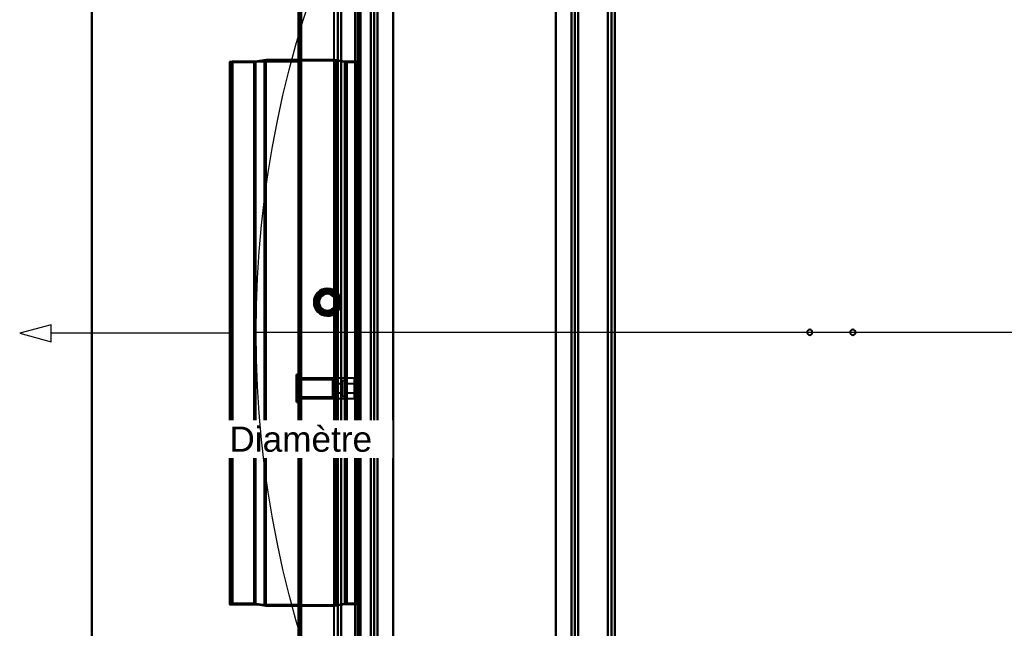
# Model space of a CAD drawing. Header units: millimetres. Extents: x -747 to 747, y -1110 to 610.
# Tile 38 of 93: x -747 to -175, y -171 to 182. Entities that reach past the tile are written whole.
import ezdxf

# ---------------------------------------------------------------- set-up
doc = ezdxf.new("R2010")
doc.units = ezdxf.units.MM
doc.layers.add('A-GENM', color=13, linetype='Continuous', lineweight=40)
doc.layers.add('G-IMPT', color=8, linetype='Continuous', lineweight=40)
doc.styles.add('Arial', font='arial.ttf', dxfattribs={"height": 14.6304})

# ---------------------------------------------------------------- blocks, each defined once
blk = doc.blocks.new('Nexa Toit - 1000-755047-Niveau de réf_')
at = {"layer": 'A-GENM'}
for p, q in [((-705, 490), (-705, -490)), ((-705, -490), (-705, 490))]:
    blk.add_line(p, q, dxfattribs=at)
blk = doc.blocks.new('Souche connecteur circulaire R23 - Souche connecteur circulaire R23-755165-Niveau de réf_')
at = {"layer": 'A-GENM'}
for p, q in [((-585, 157.5), (-625, 157.5)), ((-625, 157.5), (-625, -157.5)), ((-625, 157.5), (-625, -157.5)), ((-585, -157.5), (-585, 157.5)), ((-585, -157.5), (-585, 157.5)), ((-625, -157.5), (-585, -157.5))]:
    blk.add_line(p, q, dxfattribs=at)
blk = doc.blocks.new('Souche connecteur circulaire R23 - Souche connecteur circulaire R23-755166-Niveau de réf_')
at = {"layer": 'A-GENM'}
for p, q in [((-585, 157.5), (-625, 157.5)), ((-625, 157.5), (-625, -157.5)), ((-625, 157.5), (-625, -157.5)), ((-585, -157.5), (-585, 157.5)), ((-585, -157.5), (-585, 157.5)), ((-625, -157.5), (-585, -157.5))]:
    blk.add_line(p, q, dxfattribs=at)
blk = doc.blocks.new('NEXA 1000 CALQUES_dwg-755156-Niveau de réf_')
at = {"layer": 'G-IMPT'}
for p, q in [((-585, 369.4), (-585, -331.4)), ((-585, 369.4), (-585, -331.4)), ((-550, -330.9), (-550, 368.9)), ((-562.23, 353), (-562.23, -332)), ((-403.2, -332), (-403.2, 353)), ((-401.2, -332), (-401.2, 353)), ((-549.5, 333.9), (-549.5, -330.9)), ((-549.3, 172.7), (-550, 172.7)), ((-549.3, 172.7), (-550, 172.7)), ((-550, -170.3), (-550, 172.7)), ((-550, -170.3), (-550, 172.7)), ((-550, -170.3), (-550, 172.7)), ((-550, -170.3), (-550, 172.7)), ((-550, 172.7), (-550, -170.3)), ((-550, 172.7), (-550, -170.3)), ((-550, 172.7), (-550, -170.3)), ((-550, 172.7), (-550, -170.3)), ((-549.3, -170.3), (-549.3, 172.7)), ((-549.3, -170.3), (-549.3, 172.7)), ((-549.3, 172.7), (-549.3, -170.3)), ((-549.3, 172.7), (-549.3, -170.3)), ((-549.3, -170.3), (-549.3, 172.7)), ((-549.3, -170.3), (-549.3, 172.7)), ((-549.3, 172.7), (-549.3, -170.3)), ((-549.3, 172.7), (-549.3, -170.3)), ((-610.77, 158.08), (-624.3, 158.08)), ((-610.77, 158.08), (-624.3, 158.08)), ((-624.3, -155.67), (-624.3, 158.08)), ((-624.3, -155.67), (-624.3, 158.08)), ((-624.3, 158.08), (-624.3, -155.67)), ((-624.3, 158.08), (-624.3, -155.67)), ((-624.3, -155.67), (-624.3, 158.08)), ((-624.3, -155.67), (-624.3, 158.08)), ((-624.3, 158.08), (-624.3, -155.67)), ((-624.3, 158.08), (-624.3, -155.67)), ((-610, 158.67), (-623.39, 158.67)), ((-610, 158.67), (-623.39, 158.67)), ((-623.39, 158.67), (-623.39, -156.26)), ((-623.39, 158.67), (-623.39, -156.26)), ((-623.39, -156.26), (-623.39, 158.67)), ((-623.39, -156.26), (-623.39, 158.67)), ((-623.39, 158.67), (-623.39, -156.26)), ((-623.39, 158.67), (-623.39, -156.26)), ((-623.39, -156.26), (-623.39, 158.67)), ((-623.39, -156.26), (-623.39, 158.67)), ((-604.77, 159.11), (-610.77, 158.08)), ((-604.77, 159.11), (-610.77, 158.08)), ((-610.77, 158.08), (-610.77, -155.67)), ((-610.77, 158.08), (-610.77, -155.67)), ((-610.77, -155.67), (-610.77, 158.08)), ((-610.77, -155.67), (-610.77, 158.08)), ((-610.77, 158.08), (-610.77, -155.67)), ((-610.77, 158.08), (-610.77, -155.67)), ((-610.77, -155.67), (-610.77, 158.08)), ((-610.77, -155.67), (-610.77, 158.08)), ((-604, 159.7), (-610, 158.67)), ((-604, 159.7), (-610, 158.67)), ((-610, 158.67), (-610, -156.26)), ((-610, 158.67), (-610, -156.26)), ((-610, -156.26), (-610, 158.67)), ((-610, -156.26), (-610, 158.67)), ((-610, 158.67), (-610, -156.26)), ((-610, 158.67), (-610, -156.26)), ((-610, -156.26), (-610, 158.67)), ((-610, -156.26), (-610, 158.67)), ((-563.2, 159.11), (-604.77, 159.11)), ((-563.2, 159.11), (-604.77, 159.11)), ((-604.77, 159.11), (-604.77, -156.7)), ((-604.77, 159.11), (-604.77, -156.7)), ((-604.77, -156.7), (-604.77, 159.11)), ((-604.77, -156.7), (-604.77, 159.11)), ((-604.77, 159.11), (-604.77, -156.7)), ((-604.77, 159.11), (-604.77, -156.7)), ((-604.77, -156.7), (-604.77, 159.11)), ((-604.77, -156.7), (-604.77, 159.11)), ((-585, 159.7), (-604, 159.7)), ((-585, 159.7), (-604, 159.7)), ((-604, 159.7), (-604, -157.3)), ((-604, 159.7), (-604, -157.3)), ((-604, -157.3), (-604, 159.7)), ((-604, -157.3), (-604, 159.7)), ((-604, 159.7), (-604, -157.3)), ((-604, 159.7), (-604, -157.3)), ((-604, -157.3), (-604, 159.7)), ((-604, -157.3), (-604, 159.7)), ((-585, 159.7), (-585, 1.2)), ((-585, 159.7), (-585, 1.2)), ((-585, 159.7), (-585, 1.2)), ((-585, 159.7), (-585, 1.2)), ((-585, 1.2), (-585, 159.7)), ((-585, 1.2), (-585, 159.7)), ((-564, 159.7), (-584.5, 159.7)), ((-564, 159.7), (-584.5, 159.7)), ((-584.5, 1.2), (-584.5, 159.7)), ((-584.5, 1.2), (-584.5, 159.7)), ((-584.5, 1.2), (-584.5, 159.7)), ((-584.5, 1.2), (-584.5, 159.7)), ((-584.5, 159.7), (-584.5, 1.2)), ((-584.5, 159.7), (-584.5, 1.2)), ((-558, 158.7), (-564, 159.7)), ((-558, 158.7), (-564, 159.7)), ((-564, 159.7), (-564, -157.3)), ((-564, 159.7), (-564, -157.3)), ((-564, -157.3), (-564, 159.7)), ((-564, -157.3), (-564, 159.7)), ((-564, 159.7), (-564, -157.3)), ((-564, 159.7), (-564, -157.3)), ((-564, -157.3), (-564, 159.7)), ((-564, -157.3), (-564, 159.7)), ((-556.99, 158.08), (-563.2, 159.11)), ((-556.99, 158.08), (-563.2, 159.11)), ((-563.2, 159.11), (-563.2, -156.7)), ((-563.2, 159.11), (-563.2, -156.7)), ((-563.2, -156.7), (-563.2, 159.11)), ((-563.2, -156.7), (-563.2, 159.11)), ((-563.2, 159.11), (-563.2, -156.7)), ((-563.2, 159.11), (-563.2, -156.7)), ((-563.2, -156.7), (-563.2, 159.11)), ((-563.2, -156.7), (-563.2, 159.11)), ((-551, 158.7), (-558, 158.7)), ((-551, 158.7), (-558, 158.7)), ((-558, -156.3), (-558, 158.7)), ((-558, -156.3), (-558, 158.7)), ((-558, 158.7), (-558, -156.3)), ((-558, 158.7), (-558, -156.3)), ((-558, -156.3), (-558, 158.7)), ((-558, -156.3), (-558, 158.7)), ((-558, 158.7), (-558, -156.3)), ((-558, 158.7), (-558, -156.3)), ((-549.3, 158.08), (-556.99, 158.08)), ((-549.3, 158.08), (-556.99, 158.08)), ((-556.99, 158.08), (-556.99, 1.2)), ((-556.99, 158.08), (-556.99, -155.67)), ((-556.99, 1.2), (-556.99, 158.08)), ((-556.99, -155.67), (-556.99, 158.08)), ((-556.99, 158.08), (-556.99, 1.2)), ((-556.99, 158.08), (-556.99, -155.67)), ((-556.99, 1.2), (-556.99, 158.08)), ((-556.99, -155.67), (-556.99, 158.08)), ((-551, 1.2), (-551, 158.7)), ((-551, 158.7), (-551, -156.3)), ((-551, 158.7), (-551, -156.3)), ((-551, 1.2), (-551, 158.7)), ((-551, 158.7), (-551, -156.3)), ((-551, 158.7), (-551, -156.3)), ((-550, 159.7), (-550.5, 159.7)), ((-550, 159.7), (-550.5, 159.7)), ((-550.5, 159.7), (-550.5, -157.3)), ((-550.5, 159.7), (-550.5, -157.3)), ((-550.5, 159.7), (-550.5, -157.3)), ((-550.5, 159.7), (-550.5, -157.3)), ((-550.5, -157.3), (-550.5, 159.7)), ((-550.5, -157.3), (-550.5, 159.7)), ((-550.5, -157.3), (-550.5, 159.7)), ((-550.5, -157.3), (-550.5, 159.7)), ((-550, -157.3), (-550, 159.7)), ((-550, -157.3), (-550, 159.7)), ((-550, -157.3), (-550, 159.7)), ((-550, -157.3), (-550, 159.7)), ((-550, 159.7), (-550, 1.2)), ((-550, 159.7), (-550, 1.2)), ((-550, 159.7), (-550, 1.2)), ((-550, 159.7), (-550, 1.2)), ((-549.3, 158.08), (-549.3, 1.2)), ((-549.3, -155.67), (-549.3, 158.08)), ((-549.3, 1.2), (-549.3, 158.08)), ((-549.3, 158.08), (-549.3, 1.2)), ((-549.3, -155.67), (-549.3, 158.08)), ((-549.3, 1.2), (-549.3, 158.08)), ((-585, 1.2), (-585, -157.3)), ((-585, 1.2), (-585, -157.3)), ((-585, -157.3), (-585, 1.2)), ((-585, -157.3), (-585, 1.2)), ((-584.5, -157.3), (-584.5, 1.2)), ((-584.5, -157.3), (-584.5, 1.2)), ((-584.5, 1.2), (-584.5, -157.3)), ((-584.5, 1.2), (-584.5, -157.3)), ((-556.99, 1.2), (-556.99, -155.67)), ((-556.99, -155.67), (-556.99, 1.2)), ((-556.99, 1.2), (-556.99, -155.67)), ((-556.99, -155.67), (-556.99, 1.2)), ((-551, -156.3), (-551, 1.2)), ((-551, -156.3), (-551, 1.2)), ((-551, -156.3), (-551, 1.2)), ((-551, -156.3), (-551, 1.2)), ((-550, 1.2), (-550, -157.3)), ((-550, 1.2), (-550, -157.3)), ((-549.3, 1.2), (-549.3, -155.67)), ((-549.3, -155.67), (-549.3, 1.2)), ((-549.3, 1.2), (-549.3, -155.67)), ((-549.3, -155.67), (-549.3, 1.2)), ((-585, -23.05), (-586.1, -23.05)), ((-586.1, -23.05), (-586.1, -38.34)), ((-586.1, -23.66), (-586.1, -23.05)), ((-586.1, -38.34), (-586.1, -23.05)), ((-586.1, -23.66), (-586.1, -38.95)), ((-586.1, -38.95), (-586.1, -23.66)), ((-565.1, -26.15), (-586.1, -26.15)), ((-586.1, -35.48), (-586.1, -26.15)), ((-586.1, -26.15), (-586.1, -35.48)), ((-586.1, -35.85), (-586.1, -26.52)), ((-586.1, -26.52), (-586.1, -35.85)), ((-585, -38.95), (-585, -23.05)), ((-585, -38.95), (-585, -23.05)), ((-585, -23.05), (-585, -38.34)), ((-585, -23.05), (-585, -23.66)), ((-585, -23.66), (-585, -38.95)), ((-584.5, -25), (-585, -25)), ((-585, -25), (-585, -37)), ((-585, -25), (-585, -37)), ((-552.5, -25.05), (-585, -25.05)), ((-585, -36.5), (-585, -25.05)), ((-585, -36.95), (-585, -25.5)), ((-584.5, -37), (-584.5, -25)), ((-584.5, -37), (-584.5, -25)), ((-584.5, -25), (-584.5, -37)), ((-584.5, -25), (-584.5, -37)), ((-565.1, -35.48), (-565.1, -26.15)), ((-565.1, -26.15), (-565.1, -35.48)), ((-565.1, -35.85), (-565.1, -26.52)), ((-565.1, -26.52), (-565.1, -35.85)), ((-564.9, -28.45), (-565.1, -28.25)), ((-565.1, -33.54), (-565.1, -28.25)), ((-565.1, -28.25), (-565.1, -33.54)), ((-565.1, -33.75), (-565.1, -28.46)), ((-565.1, -28.46), (-565.1, -33.75)), ((-559.6, -28.45), (-564.9, -28.45)), ((-564.9, -28.45), (-564.9, -33.36)), ((-564.9, -33.36), (-564.9, -28.45)), ((-557.1, -26.55), (-559.6, -26.55)), ((-559.6, -35.11), (-559.6, -26.55)), ((-559.6, -26.55), (-559.6, -35.11)), ((-559.6, -35.45), (-559.6, -26.89)), ((-559.6, -26.89), (-559.6, -35.45)), ((-559.6, -28.45), (-559.6, -33.36)), ((-559.6, -33.36), (-559.6, -28.45)), ((-557.1, -26.55), (-557.5, -26.95)), ((-557.5, -35.05), (-557.5, -26.95)), ((-557.5, -35.05), (-557.5, -26.95)), ((-557.5, -26.95), (-557.5, -35.05)), ((-557.5, -26.95), (-557.5, -35.05)), ((-557.3, -28.45), (-557.5, -28.25)), ((-557.5, -33.75), (-557.5, -28.25)), ((-557.5, -33.75), (-557.5, -28.25)), ((-557.5, -28.25), (-557.5, -33.75)), ((-557.5, -28.25), (-557.5, -33.75)), ((-550, -28.45), (-557.3, -28.45)), ((-557.3, -28.45), (-557.3, -30.02)), ((-557.3, -28.45), (-557.3, -28.64)), ((-557.3, -30.02), (-557.3, -28.45)), ((-557.3, -33.55), (-557.3, -28.45)), ((-557.1, -26.89), (-557.1, -26.55)), ((-557.1, -35.11), (-557.1, -26.55)), ((-557.1, -26.55), (-557.1, -35.45)), ((-557.1, -26.55), (-557.1, -35.45)), ((-557.1, -35.45), (-557.1, -26.89)), ((-552.1, -25.45), (-552.5, -25.05)), ((-552.5, -25.05), (-552.5, -36.5)), ((-552.5, -36.5), (-552.5, -25.05)), ((-552.5, -25.5), (-552.5, -36.95)), ((-552.5, -36.95), (-552.5, -25.5)), ((-552.1, -36.13), (-552.1, -25.45)), ((-552.1, -25.45), (-552.1, -36.13)), ((-552.1, -36.55), (-552.1, -25.87)), ((-552.1, -25.87), (-552.1, -36.55)), ((-550, -26.55), (-552.1, -26.55)), ((-552.1, -26.55), (-552.1, -35.11)), ((-552.1, -35.11), (-552.1, -26.55)), ((-552.1, -26.89), (-552.1, -35.45)), ((-552.1, -35.45), (-552.1, -26.89)), ((-550, -25), (-550.5, -25)), ((-550.5, -25), (-550.5, -37)), ((-550.5, -25), (-550.5, -37)), ((-550.5, -37), (-550.5, -25)), ((-550.5, -37), (-550.5, -25)), ((-550, -25), (-550, -37)), ((-550, -25), (-550, -37)), ((-550, -37), (-550, -25)), ((-550, -37), (-550, -25)), ((-550, -35.45), (-550, -26.55)), ((-550, -35.45), (-550, -26.55)), ((-550, -26.55), (-550, -35.11)), ((-550, -26.89), (-550, -35.45)), ((-550, -28.45), (-550, -33.55)), ((-550, -28.45), (-550, -33.55)), ((-550, -33.36), (-550, -28.45)), ((-565.1, -33.75), (-564.9, -33.55)), ((-564.9, -28.64), (-564.9, -33.55)), ((-564.9, -33.55), (-564.9, -28.64)), ((-564.9, -33.55), (-559.6, -33.55)), ((-559.6, -28.64), (-559.6, -33.55)), ((-559.6, -33.55), (-559.6, -28.64)), ((-557.5, -33.75), (-557.3, -33.55)), ((-557.3, -28.64), (-557.3, -33.55)), ((-557.3, -30.02), (-557.3, -33.36)), ((-557.3, -33.55), (-557.3, -30.02)), ((-557.3, -33.55), (-550, -33.55)), ((-550, -33.55), (-550, -28.64)), ((-549.5, -28.9), (-550, -28.9)), ((-550, -33.1), (-550, -28.9)), ((-550, -33.1), (-550, -28.9)), ((-550, -28.9), (-550, -31)), ((-550, -31), (-550, -33.1)), ((-550, -31), (-550, -33.1)), ((-550, -33.1), (-549.5, -33.1)), ((-550, -33.55), (-550, -33.36)), ((-549.5, -28.9), (-549.5, -33.1)), ((-549.5, -28.9), (-549.5, -33.1)), ((-549.5, -31), (-549.5, -28.9)), ((-549, -29.4), (-549.5, -29.4)), ((-549.5, -32.6), (-549.5, -29.4)), ((-549.5, -32.6), (-549.5, -29.4)), ((-549.5, -29.4), (-549.5, -31)), ((-549.5, -29.4), (-549.5, -31)), ((-549.5, -31), (-549.5, -32.6)), ((-549.5, -33.1), (-549.5, -31)), ((-549.5, -33.1), (-549.5, -31)), ((-549.5, -32.6), (-549, -32.6)), ((-549, -31), (-549, -29.4)), ((-549, -29.4), (-549, -32.6)), ((-549, -29.4), (-549, -32.6)), ((-549, -32.6), (-549, -31)), ((-549, -32.6), (-549, -31)), ((-586.1, -35.85), (-565.1, -35.85)), ((-586.1, -38.95), (-586.1, -38.34)), ((-586.1, -38.95), (-585, -38.95)), ((-585, -36.95), (-552.5, -36.95)), ((-585, -37), (-584.5, -37)), ((-585, -38.34), (-585, -38.95)), ((-559.6, -35.45), (-557.1, -35.45)), ((-557.5, -35.05), (-557.1, -35.45)), ((-552.5, -36.95), (-552.1, -36.55)), ((-552.1, -35.45), (-550, -35.45)), ((-550.5, -37), (-550, -37)), ((-550, -35.11), (-550, -35.45)), ((-624.3, -155.67), (-610.77, -155.67)), ((-624.3, -155.67), (-610.77, -155.67)), ((-623.39, -156.26), (-610, -156.26)), ((-623.39, -156.26), (-610, -156.26)), ((-610.77, -155.67), (-604.77, -156.7)), ((-610.77, -155.67), (-604.77, -156.7)), ((-610, -156.26), (-604, -157.3)), ((-610, -156.26), (-604, -157.3)), ((-604.77, -156.7), (-563.2, -156.7)), ((-604.77, -156.7), (-563.2, -156.7)), ((-604, -157.3), (-564, -157.3)), ((-604, -157.3), (-564, -157.3)), ((-585, -157.3), (-584.5, -157.3)), ((-585, -157.3), (-584.5, -157.3)), ((-564, -157.3), (-558, -156.3)), ((-564, -157.3), (-558, -156.3)), ((-563.2, -156.7), (-556.99, -155.67)), ((-563.2, -156.7), (-556.99, -155.67)), ((-558, -156.3), (-551, -156.3)), ((-558, -156.3), (-551, -156.3)), ((-556.99, -155.67), (-549.3, -155.67)), ((-556.99, -155.67), (-549.3, -155.67)), ((-550.5, -157.3), (-550, -157.3)), ((-550.5, -157.3), (-550, -157.3))]:
    blk.add_line(p, q, dxfattribs=at)
at = {"layer": 'G-IMPT', "flags": 128}
for points in [[(-585, -331.4), (-585, -156.2), (-585, 19), (-585, 194.2), (-585, 369.4)], [(-585, -331.4), (-585, -156.2), (-585, 19), (-585, 194.2), (-585, 369.4)], [(-585, 369.4), (-585, 194.2), (-585, 19), (-585, -156.2), (-585, -331.4)], [(-585, 369.4), (-585, 194.2), (-585, 19), (-585, -156.2), (-585, -331.4)], [(-585, 369.4), (-585, 194.2), (-585, 19), (-585, -156.2), (-585, -331.4)], [(-585, -331.4), (-585, -156.2), (-585, 19), (-585, 194.2), (-585, 369.4)], [(-585, -331.4), (-585, -156.2), (-585, 19), (-585, 194.2), (-585, 369.4)], [(-585, 369.4), (-585, 194.2), (-585, 19), (-585, -156.2), (-585, -331.4)], [(-584.5, 369.4), (-584.5, 194.2), (-584.5, 19), (-584.5, -156.2), (-584.5, -331.4)], [(-584.5, -331.4), (-584.5, -156.2), (-584.5, 19), (-584.5, 194.2), (-584.5, 369.4)], [(-584.5, 369.4), (-584.5, 194.2), (-584.5, 19), (-584.5, -156.2), (-584.5, -331.4)], [(-584.5, -330.9), (-584.5, -155.95), (-584.5, 19), (-584.5, 193.95), (-584.5, 368.9)], [(-584.5, -330.9), (-584.5, -155.95), (-584.5, 19), (-584.5, 193.95), (-584.5, 368.9)], [(-584.5, 368.9), (-584.5, 193.95), (-584.5, 19), (-584.5, -155.95), (-584.5, -330.9)], [(-584.5, 368.9), (-584.5, 193.95), (-584.5, 19), (-584.5, -155.95), (-584.5, -330.9)], [(-584.5, -330.9), (-584.5, -155.95), (-584.5, 19), (-584.5, 193.95), (-584.5, 368.9)], [(-584.5, 368.9), (-584.5, 193.95), (-584.5, 19), (-584.5, -155.95), (-584.5, -330.9)], [(-584.4, -331.4), (-584.4, -156.2), (-584.4, 19), (-584.4, 194.2), (-584.4, 369.4)], [(-584.4, -331.4), (-584.4, -156.2), (-584.4, 19), (-584.4, 194.2), (-584.4, 369.4)], [(-584.4, 369.4), (-584.4, 194.2), (-584.4, 19), (-584.4, -156.2), (-584.4, -331.4)], [(-584.4, -331.4), (-584.4, -156.2), (-584.4, 19), (-584.4, 194.2), (-584.4, 369.4)], [(-584.4, 369.4), (-584.4, 194.2), (-584.4, 19), (-584.4, -156.2), (-584.4, -331.4)], [(-584.4, 369.4), (-584.4, 194.2), (-584.4, 19), (-584.4, -156.2), (-584.4, -331.4)], [(-584.4, -331.4), (-584.4, -156.2), (-584.4, 19), (-584.4, 194.2), (-584.4, 369.4)], [(-584.4, 369.4), (-584.4, 194.2), (-584.4, 19), (-584.4, -156.2), (-584.4, -331.4)], [(-584, -331), (-584, -156), (-584, 19), (-584, 194), (-584, 369)], [(-584, 369), (-584, 194), (-584, 19), (-584, -156), (-584, -331)], [(-584, 368.9), (-584, 193.95), (-584, 19), (-584, -155.95), (-584, -330.9)], [(-584, -330.9), (-584, -155.95), (-584, 19), (-584, 193.95), (-584, 368.9)], [(-583.9, 368.9), (-583.9, 193.95), (-583.9, 19), (-583.9, -155.95), (-583.9, -330.9)], [(-583.9, -330.9), (-583.9, -155.95), (-583.9, 19), (-583.9, 193.95), (-583.9, 368.9)], [(-583.5, 368.9), (-583.5, 193.95), (-583.5, 19), (-583.5, -155.95), (-583.5, -330.9)], [(-583.5, -330.9), (-583.5, -155.95), (-583.5, 19), (-583.5, 193.95), (-583.5, 368.9)], [(-583.5, 368.9), (-583.5, 193.95), (-583.5, 19), (-583.5, -155.95), (-583.5, -330.9)], [(-583.5, -330.9), (-583.5, -155.95), (-583.5, 19), (-583.5, 193.95), (-583.5, 368.9)], [(-583.5, 368.9), (-583.5, 193.95), (-583.5, 19), (-583.5, -155.95), (-583.5, -330.9)], [(-583.5, -330.9), (-583.5, -155.95), (-583.5, 19), (-583.5, 193.95), (-583.5, 368.9)], [(-583.5, 368.9), (-583.5, 193.95), (-583.5, 19), (-583.5, -155.95), (-583.5, -330.9)], [(-583.5, -330.9), (-583.5, -155.95), (-583.5, 19), (-583.5, 193.95), (-583.5, 368.9)], [(-552, 368.9), (-552, 193.95), (-552, 19), (-552, -155.95), (-552, -330.9)], [(-552, -330.9), (-552, -155.95), (-552, 19), (-552, 193.95), (-552, 368.9)], [(-552, -330.9), (-552, -155.95), (-552, 19), (-552, 193.95), (-552, 368.9)], [(-552, -330.9), (-552, -155.95), (-552, 19), (-552, 193.95), (-552, 368.9)], [(-552, 368.9), (-552, 193.95), (-552, 19), (-552, -155.95), (-552, -330.9)], [(-552, 368.9), (-552, 193.95), (-552, 19), (-552, -155.95), (-552, -330.9)], [(-550.6, -330.9), (-550.6, -155.95), (-550.6, 19), (-550.6, 193.95), (-550.6, 368.9)], [(-550.6, -330.9), (-550.6, -155.95), (-550.6, 19), (-550.6, 193.95), (-550.6, 368.9)], [(-550.6, 368.9), (-550.6, 193.95), (-550.6, 19), (-550.6, -155.95), (-550.6, -330.9)], [(-550.6, -330.9), (-550.6, -155.95), (-550.6, 19), (-550.6, 193.95), (-550.6, 368.9)], [(-550.6, 368.9), (-550.6, 193.95), (-550.6, 19), (-550.6, -155.95), (-550.6, -330.9)], [(-550.6, 368.9), (-550.6, 193.95), (-550.6, 19), (-550.6, -155.95), (-550.6, -330.9)], [(-550.5, 368.9), (-550.5, 193.95), (-550.5, 19), (-550.5, -155.95), (-550.5, -330.9)], [(-550.5, -330.9), (-550.5, -155.95), (-550.5, 19), (-550.5, 193.95), (-550.5, 368.9)], [(-564.17, -332), (-564.17, -160.75), (-564.17, 10.5), (-564.17, 181.75), (-564.17, 353)], [(-562.2, 353), (-562.2, 181.75), (-562.2, 10.5), (-562.2, -160.75), (-562.2, -332)], [(-562.2, -332), (-562.2, -160.75), (-562.2, 10.5), (-562.2, 181.75), (-562.2, 353)], [(-560.23, -332), (-560.23, -160.75), (-560.23, 10.5), (-560.23, 181.75), (-560.23, 353)], [(-560.23, 353), (-560.23, 181.75), (-560.23, 10.5), (-560.23, -160.75), (-560.23, -332)], [(-552, 353), (-552, 181.9), (-552, 10.8), (-552, -160.3), (-552, -331.4)], [(-552, -331.4), (-552, -160.3), (-552, 10.8), (-552, 181.9), (-552, 353)], [(-405.2, 353), (-405.2, 181.75), (-405.2, 10.5), (-405.2, -160.75), (-405.2, -332)], [(-405.2, -332), (-405.2, -160.75), (-405.2, 10.5), (-405.2, 181.75), (-405.2, 353)], [(-403.23, -332), (-403.23, -160.75), (-403.23, 10.5), (-403.23, 181.75), (-403.23, 353)], [(-403.23, 353), (-403.23, 181.75), (-403.23, 10.5), (-403.23, -160.75), (-403.23, -332)], [(-401.26, 353), (-401.26, 181.75), (-401.26, 10.5), (-401.26, -160.75), (-401.26, -332)], [(-401.26, -332), (-401.26, -160.75), (-401.26, 10.5), (-401.26, 181.75), (-401.26, 353)], [(-530, 346), (-530, 178.25), (-530, 10.5), (-530, -157.25), (-530, -325)], [(-530, -325), (-530, -157.25), (-530, 10.5), (-530, 178.25), (-530, 346)], [(-435.43, -325), (-435.43, -157.25), (-435.43, 10.5), (-435.43, 178.25), (-435.43, 346)], [(-435.43, 346), (-435.43, 178.25), (-435.43, 10.5), (-435.43, -157.25), (-435.43, -325)], [(-550, -330.9), (-550, -163.93), (-550, 3.05), (-550, 170.02), (-550, 337)], [(-550, 337), (-550, 170.02), (-550, 3.05), (-550, -163.93), (-550, -330.9)], [(-550, -330.9), (-550, -164.58), (-550, 1.75), (-550, 168.07), (-550, 334.4)], [(-550, 334.4), (-550, 167.95), (-550, 1.5), (-550, -164.95), (-550, -331.4)], [(-550, -331.4), (-550, -164.95), (-550, 1.5), (-550, 167.95), (-550, 334.4)], [(-550, 334.4), (-550, 168.07), (-550, 1.75), (-550, -164.58), (-550, -330.9)], [(-550, 334.4), (-550, 168.07), (-550, 1.75), (-550, -164.58), (-550, -330.9)], [(-550, -330.9), (-550, -164.58), (-550, 1.75), (-550, 168.07), (-550, 334.4)], [(-549.5, -331.4), (-549.5, -164.95), (-549.5, 1.5), (-549.5, 167.95), (-549.5, 334.4)], [(-549.5, -330.9), (-549.5, -164.7), (-549.5, 1.5), (-549.5, 167.7), (-549.5, 333.9)], [(-549.5, 333.9), (-549.5, 167.7), (-549.5, 1.5), (-549.5, -164.7), (-549.5, -330.9)], [(-549.5, -330.9), (-549.5, -164.7), (-549.5, 1.5), (-549.5, 167.7), (-549.5, 333.9)], [(-549.5, 333.9), (-549.5, 167.7), (-549.5, 1.5), (-549.5, -164.7), (-549.5, -330.9)], [(-549.5, 333.9), (-549.5, 167.7), (-549.5, 1.5), (-549.5, -164.7), (-549.5, -330.9)], [(-549.5, -330.9), (-549.5, -164.7), (-549.5, 1.5), (-549.5, 167.7), (-549.5, 333.9)], [(-549.4, -331.4), (-549.4, -164.95), (-549.4, 1.5), (-549.4, 167.95), (-549.4, 334.4)], [(-549.4, 334.4), (-549.4, 167.95), (-549.4, 1.5), (-549.4, -164.95), (-549.4, -331.4)], [(-549.4, 334.4), (-549.4, 167.95), (-549.4, 1.5), (-549.4, -164.95), (-549.4, -331.4)], [(-549, 334), (-549, 167.75), (-549, 1.5), (-549, -164.75), (-549, -331)], [(-549, -331), (-549, -164.75), (-549, 1.5), (-549, 167.75), (-549, 334)], [(-549, 333.9), (-549, 167.7), (-549, 1.5), (-549, -164.7), (-549, -330.9)], [(-549, -330.9), (-549, -164.7), (-549, 1.5), (-549, 167.7), (-549, 333.9)], [(-548.9, -330.9), (-548.9, -164.7), (-548.9, 1.5), (-548.9, 167.7), (-548.9, 333.9)], [(-548.9, 333.9), (-548.9, 167.7), (-548.9, 1.5), (-548.9, -164.7), (-548.9, -330.9)], [(-542.95, 331.78), (-542.95, 171.14), (-542.95, 10.5), (-542.95, -150.14), (-542.95, -310.78)], [(-542.95, -310.78), (-542.95, -150.14), (-542.95, 10.5), (-542.95, 171.14), (-542.95, 331.78)], [(-540.98, -310.84), (-540.98, -150.17), (-540.98, 10.5), (-540.98, 171.17), (-540.98, 331.84)], [(-540.98, 331.84), (-540.98, 171.17), (-540.98, 10.5), (-540.98, -150.17), (-540.98, -310.84)], [(-539.01, -310.78), (-539.01, -150.14), (-539.01, 10.5), (-539.01, 171.14), (-539.01, 331.78)], [(-539.01, 331.78), (-539.01, 171.14), (-539.01, 10.5), (-539.01, -150.14), (-539.01, -310.78)], [(-539.01, 331.78), (-539.01, 171.14), (-539.01, 10.5), (-539.01, -150.14), (-539.01, -310.78)], [(-539.01, -310.78), (-539.01, -150.14), (-539.01, 10.5), (-539.01, 171.14), (-539.01, 331.78)], [(-530, 334.4), (-530, 169.55), (-530, 4.7), (-530, -160.15), (-530, -325)], [(-530, -325), (-530, -160.15), (-530, 4.7), (-530, 169.55), (-530, 334.4)], [(-435.43, -325), (-435.43, -160.15), (-435.43, 4.7), (-435.43, 169.55), (-435.43, 334.4)], [(-435.43, 334.4), (-435.43, 169.55), (-435.43, 4.7), (-435.43, -160.15), (-435.43, -325)], [(-426.43, 331.78), (-426.43, 171.14), (-426.43, 10.5), (-426.43, -150.14), (-426.43, -310.78)], [(-426.43, -310.78), (-426.43, -150.14), (-426.43, 10.5), (-426.43, 171.14), (-426.43, 331.78)], [(-426.43, -310.78), (-426.43, -150.14), (-426.43, 10.5), (-426.43, 171.14), (-426.43, 331.78)], [(-426.43, 331.78), (-426.43, 171.14), (-426.43, 10.5), (-426.43, -150.14), (-426.43, -310.78)], [(-424.46, 331.84), (-424.46, 171.17), (-424.46, 10.5), (-424.46, -150.17), (-424.46, -310.84)], [(-424.46, -310.84), (-424.46, -150.17), (-424.46, 10.5), (-424.46, 171.17), (-424.46, 331.84)], [(-422.49, -310.78), (-422.49, -150.14), (-422.49, 10.5), (-422.49, 171.14), (-422.49, 331.78)], [(-422.49, 331.78), (-422.49, 171.14), (-422.49, 10.5), (-422.49, -150.14), (-422.49, -310.78)], [(-405.2, 334.4), (-405.2, 167.95), (-405.2, 1.5), (-405.2, -164.95), (-405.2, -331.4)], [(-405.2, -331.4), (-405.2, -164.95), (-405.2, 1.5), (-405.2, 167.95), (-405.2, 334.4)], [(-624.3, 158.08), (-624.14, 158.33), (-623.92, 158.52), (-623.65, 158.63), (-623.39, 158.67)], [(-623.39, 158.67), (-623.65, 158.63), (-623.92, 158.52), (-624.14, 158.33), (-624.3, 158.08)], [(-624.3, 158.08), (-624.14, 158.33), (-623.92, 158.52), (-623.65, 158.63), (-623.39, 158.67)], [(-623.39, 158.67), (-623.65, 158.63), (-623.92, 158.52), (-624.14, 158.33), (-624.3, 158.08)], [(-551, 158.7), (-550.96, 158.71), (-550.92, 158.71), (-550.88, 158.71), (-550.84, 158.72), (-550.8, 158.72), (-550.76, 158.73), (-550.72, 158.74), (-550.69, 158.76), (-550.65, 158.77), (-550.61, 158.78), (-550.57, 158.8), (-550.54, 158.82), (-550.5, 158.84), (-550.47, 158.86), (-550.44, 158.88), (-550.4, 158.9), (-550.37, 158.93), (-550.34, 158.95), (-550.31, 158.98), (-550.28, 159.01), (-550.26, 159.04), (-550.23, 159.07), (-550.2, 159.1), (-550.18, 159.13), (-550.16, 159.16), (-550.14, 159.2), (-550.12, 159.23), (-550.1, 159.27), (-550.08, 159.31), (-550.07, 159.34), (-550.05, 159.38), (-550.04, 159.42), (-550.03, 159.46), (-550.02, 159.5), (-550.01, 159.53), (-550.01, 159.57), (-550, 159.61), (-550, 159.65), (-550, 159.69), (-550, 159.7)], [(-551, 158.7), (-550.96, 158.71), (-550.92, 158.71), (-550.88, 158.71), (-550.84, 158.72), (-550.8, 158.72), (-550.76, 158.73), (-550.72, 158.74), (-550.69, 158.76), (-550.65, 158.77), (-550.61, 158.78), (-550.57, 158.8), (-550.54, 158.82), (-550.5, 158.84), (-550.47, 158.86), (-550.44, 158.88), (-550.4, 158.9), (-550.37, 158.93), (-550.34, 158.95), (-550.31, 158.98), (-550.28, 159.01), (-550.26, 159.04), (-550.23, 159.07), (-550.2, 159.1), (-550.18, 159.13), (-550.16, 159.16), (-550.14, 159.2), (-550.12, 159.23), (-550.1, 159.27), (-550.08, 159.31), (-550.07, 159.34), (-550.05, 159.38), (-550.04, 159.42), (-550.03, 159.46), (-550.02, 159.5), (-550.01, 159.53), (-550.01, 159.57), (-550, 159.61), (-550, 159.65), (-550, 159.69), (-550, 159.7)], [(-562.82, 24.85), (-562.82, 24.57), (-562.82, 24.28), (-562.82, 23.99), (-562.82, 23.71)], [(-562.82, 14.29), (-562.82, 14.01), (-562.82, 13.72), (-562.82, 13.43), (-562.82, 13.15)], [(-584.5, 1.2), (-584.63, 1.2), (-584.75, 1.2), (-584.88, 1.2), (-585, 1.2)], [(-585, 1.2), (-584.88, 1.2), (-584.75, 1.2), (-584.63, 1.2), (-584.5, 1.2)], [(-584.5, 1.2), (-584.63, 1.2), (-584.75, 1.2), (-584.88, 1.2), (-585, 1.2)], [(-585, 1.2), (-584.88, 1.2), (-584.75, 1.2), (-584.63, 1.2), (-584.5, 1.2)], [(-585, 1.2), (-584.88, 1.2), (-584.75, 1.2), (-584.63, 1.2), (-584.5, 1.2)], [(-584.5, 1.2), (-584.63, 1.2), (-584.75, 1.2), (-584.88, 1.2), (-585, 1.2)], [(-585, 1.2), (-584.88, 1.2), (-584.75, 1.2), (-584.63, 1.2), (-584.5, 1.2)], [(-584.5, 1.2), (-584.63, 1.2), (-584.75, 1.2), (-584.88, 1.2), (-585, 1.2)], [(-623.39, -156.26), (-623.65, -156.22), (-623.92, -156.11), (-624.14, -155.92), (-624.3, -155.67)], [(-624.3, -155.67), (-624.14, -155.92), (-623.92, -156.11), (-623.65, -156.22), (-623.39, -156.26)], [(-623.39, -156.26), (-623.65, -156.22), (-623.92, -156.11), (-624.14, -155.92), (-624.3, -155.67)], [(-624.3, -155.67), (-624.14, -155.92), (-623.92, -156.11), (-623.65, -156.22), (-623.39, -156.26)], [(-550, -157.3), (-550, -157.26), (-550, -157.22), (-550.01, -157.18), (-550.01, -157.14), (-550.02, -157.1), (-550.03, -157.06), (-550.04, -157.02), (-550.05, -156.98), (-550.06, -156.94), (-550.08, -156.91), (-550.1, -156.87), (-550.11, -156.83), (-550.13, -156.8), (-550.15, -156.76), (-550.17, -156.73), (-550.2, -156.7), (-550.22, -156.67), (-550.25, -156.64), (-550.28, -156.61), (-550.3, -156.58), (-550.33, -156.55), (-550.36, -156.52), (-550.39, -156.5), (-550.43, -156.48), (-550.46, -156.45), (-550.49, -156.43), (-550.53, -156.41), (-550.56, -156.39), (-550.6, -156.38), (-550.64, -156.36), (-550.68, -156.35), (-550.71, -156.34), (-550.75, -156.33), (-550.79, -156.32), (-550.83, -156.31), (-550.87, -156.3), (-550.91, -156.3), (-550.95, -156.3), (-550.99, -156.3), (-551, -156.3)], [(-550, -157.3), (-550, -157.26), (-550, -157.22), (-550.01, -157.18), (-550.01, -157.14), (-550.02, -157.1), (-550.03, -157.06), (-550.04, -157.02), (-550.05, -156.98), (-550.06, -156.94), (-550.08, -156.91), (-550.1, -156.87), (-550.11, -156.83), (-550.13, -156.8), (-550.15, -156.76), (-550.17, -156.73), (-550.2, -156.7), (-550.22, -156.67), (-550.25, -156.64), (-550.28, -156.61), (-550.3, -156.58), (-550.33, -156.55), (-550.36, -156.52), (-550.39, -156.5), (-550.43, -156.48), (-550.46, -156.45), (-550.49, -156.43), (-550.53, -156.41), (-550.56, -156.39), (-550.6, -156.38), (-550.64, -156.36), (-550.68, -156.35), (-550.71, -156.34), (-550.75, -156.33), (-550.79, -156.32), (-550.83, -156.31), (-550.87, -156.3), (-550.91, -156.3), (-550.95, -156.3), (-550.99, -156.3), (-551, -156.3)]]:
    blk.add_lwpolyline(points, dxfattribs=at)
at = {"layer": 'G-IMPT'}
for centre, radius, start, end in [((-568.2, 19), 7.95, 90, 270), ((-568.2, 19), 7.95, 90, 180), ((-568.2, 19), 7.95, 47.4206, 312.5794), ((-568.2, 19), 7.88, 90, 270), ((-568.2, 19), 7.87, 360, 180), ((-568.2, 19), 7.87, 360, 180), ((-568.2, 19), 7.88, 360, 180), ((-568.2, 19), 7.15, 90, 270), ((-568.2, 19), 7.15, 90, 270), ((-568.2, 19), 7.15, 41.1766, 318.8234), ((-568.2, 19), 7.15, 41.1766, 180), ((-568.2, 19), 7.12, 90, 180), ((-568.2, 19), 7.12, 360, 180), ((-568.2, 19), 7.08, 360, 180), ((-568.2, 19), 7.08, 90, 180), ((-568.2, 19), 6.72, 90, 270), ((-568.2, 19), 6.72, 0, 180), ((-568.2, 19), 6.15, 90, 180), ((-568.2, 19), 6.15, 90, 270), ((-568.2, 19), 5.78, 90, 270), ((-568.2, 19), 5.78, 90, 180), ((-568.2, 19), 5.72, 0, 180), ((-568.2, 19), 5.72, 90, 270), ((-568.2, 19), 4.78, 90, 270), ((-568.2, 19), 4.78, 90, 180), ((-568.2, 19), 7.95, 270, 90), ((-568.2, 19), 7.95, 47.4206, 90), ((-568.2, 19), 7.87, 270, 90), ((-568.2, 19), 7.15, 270, 90), ((-568.2, 19), 7.15, 270, 90), ((-568.2, 19), 7.12, 270, 90), ((-568.2, 19), 7.08, 270, 90), ((-568.2, 19), 6.72, 270, 90), ((-568.2, 19), 6.15, 0, 90), ((-568.2, 19), 6.15, 270, 90), ((-568.2, 19), 5.78, 270, 90), ((-568.2, 19), 5.78, 0, 90), ((-568.2, 19), 5.72, 270, 90), ((-568.2, 19), 4.78, 270, 90), ((-568.2, 19), 4.78, 0, 90), ((-568.2, 19), 7.95, 180, 270), ((-568.2, 19), 7.88, 180, 360), ((-568.2, 19), 7.88, 180, 270), ((-568.2, 19), 7.88, 180, 360), ((-568.2, 19), 7.15, 180, 318.8234), ((-568.2, 19), 7.12, 180, 270), ((-568.2, 19), 7.12, 180, 360), ((-568.2, 19), 7.08, 180, 360), ((-568.2, 19), 7.08, 180, 270), ((-568.2, 19), 6.72, 180, 270), ((-568.2, 19), 6.15, 180, 0), ((-568.2, 19), 5.78, 180, 0), ((-568.2, 19), 5.72, 180, 270), ((-568.2, 19), 4.78, 180, 0), ((-568.2, 19), 7.87, 270, 0), ((-568.2, 19), 5.72, 270, 0), ((-568.2, 19), 6.72, 270, 0), ((-568.2, 19), 7.95, 270, 312.5794), ((-288, 1.5), 1.6, 0, 180), ((-288, 1.5), 1.6, 90, 180), ((-288, 1.5), 1.6, 90, 270), ((-288, 1.5), 1.6, 360, 180), ((-288, 1.5), 1.6, 180, 360), ((-288, 1.5), 1.6, 180, 270), ((-288, 1.5), 1.6, 180, 360), ((-288, 1.5), 1.6, 0, 90), ((-288, 1.5), 1.6, 270, 90), ((-288, 1.5), 1.6, 270, 0), ((-263, 1.5), 1.6, 0, 180), ((-263, 1.5), 1.6, 90, 180), ((-263, 1.5), 1.6, 90, 180), ((-263, 1.5), 1.6, 360, 180), ((-263, 1.5), 1.6, 180, 360), ((-263, 1.5), 1.6, 180, 270), ((-263, 1.5), 1.6, 180, 270), ((-263, 1.5), 1.6, 180, 360), ((-263, 1.5), 1.6, 270, 90), ((-263, 1.5), 1.6, 270, 90), ((-533.9, -63.04), 3.25, 360, 180), ((-533.9, -63.04), 3.25, 90, 180), ((-533.9, -63.04), 3.25, 90, 270), ((-533.9, -63.04), 3.25, 360, 180), ((-533.9, -63.04), 3.25, 0, 90), ((-533.9, -63.04), 3.25, 270, 90), ((-533.9, -63.04), 3.25, 180, 360), ((-533.9, -63.04), 3.25, 180, 270), ((-533.9, -63.04), 3.25, 180, 360), ((-533.9, -63.04), 3.25, 270, 0)]:
    blk.add_arc(centre, radius, start, end, dxfattribs=at)
for points, knots in [([(-562.82, 13.15), (-562.44, 13.5), (-561.91, 14.09), (-561.39, 14.88), (-561.13, 15.36), (-560.95, 15.73), (-560.79, 16.11), (-560.6, 16.63), (-560.34, 17.59), (-560.19, 19), (-560.34, 20.41), (-560.6, 21.37), (-560.79, 21.89), (-560.95, 22.27), (-561.13, 22.64), (-561.39, 23.12), (-561.91, 23.91), (-562.44, 24.5), (-562.82, 24.85)], [0, 0, 0, 0, 0.125, 0.1875, 0.21875, 0.25, 0.28125, 0.3125, 0.375, 0.5, 0.625, 0.6875, 0.71875, 0.75, 0.78125, 0.8125, 0.875, 1, 1, 1, 1]), ([(-562.82, 23.71), (-562.8, 23.54), (-562.75, 23.2), (-562.65, 22.67), (-562.53, 22.21), (-562.42, 21.83), (-562.34, 21.55), (-562.26, 21.24), (-562.16, 20.82), (-562.01, 20.07), (-561.96, 19.43), (-561.96, 19)], [0, 0, 0, 0, 0.125, 0.25, 0.375, 0.4375, 0.5, 0.5625, 0.625, 0.75, 1, 1, 1, 1]), ([(-561.96, 19), (-561.96, 18.54), (-562.02, 17.88), (-562.2, 17.01), (-562.36, 16.39), (-562.52, 15.84), (-562.66, 15.3), (-562.75, 14.79), (-562.8, 14.46), (-562.82, 14.29)], [0, 0, 0, 0, 0.25, 0.375, 0.5, 0.625, 0.75, 0.875, 1, 1, 1, 1])]:
    blk.add_open_spline(points, degree=3, knots=knots, dxfattribs=at)

msp = doc.modelspace()

# ---------------------------------------------------------------- linework, layer by layer
at = {"color": 94, "lineweight": 30}
for p, q in [((-625, 157.5), (-625, -157.5)), ((609.6, 0.5), (-609.6, 0.5))]:
    msp.add_line(p, q, dxfattribs=at)
at = {"color": 5, "lineweight": 30}
msp.add_line((-625, 0), (-728.63, 0), dxfattribs=at)
msp.add_line((-625, 0), (-728.63, 0), dxfattribs=at)
at = {"color": 1, "lineweight": 30}
for p, q in [((-625, -12.19), (-625, -73.15)), ((-625, -12.19), (-625, -73.15)), ((-625, -48.02), (-625, -73.9)), ((-625, -48.02), (-625, -73.9))]:
    msp.add_line(p, q, dxfattribs=at)
at = {"color": 5, "lineweight": 30, "flags": 128}
msp.add_lwpolyline([(-746.92, 0), (-728.63, -4.9), (-728.63, 4.9)], close=True, dxfattribs=at)
msp.add_lwpolyline([(-746.92, 0), (-728.63, -4.9), (-728.63, 4.9)], close=True, dxfattribs=at)

# ---------------------------------------------------------------- block references
at = {"layer": 'A-GENM'}
for name in ['Nexa Toit - 1000-755047-Niveau de réf_', 'Souche connecteur circulaire R23 - Souche connecteur circulaire R23-755165-Niveau de réf_', 'Souche connecteur circulaire R23 - Souche connecteur circulaire R23-755166-Niveau de réf_']:
    msp.add_blockref(name, (0, 0), dxfattribs=at)
at = {"layer": 'G-IMPT'}
msp.add_blockref('NEXA 1000 CALQUES_dwg-755156-Niveau de réf_', (0, -1), dxfattribs=at)

# ---------------------------------------------------------------- next in the draw order: texts
at = {"color": 5, "lineweight": 30, "insert": (-583.66, -54.16), "char_height": 14.63, "width": 99.2058, "attachment_point": 2, "line_spacing_factor": 0.941778, "style": 'Arial', "bg_fill": 3, "box_fill_scale": 1.25, "bg_fill_color": 9, "bg_fill_true_color": 13158600, "bg_fill_transparency": 0}
msp.add_mtext('Diamètre', dxfattribs=at)

# ---------------------------------------------------------------- next in the draw order: linework, layer by layer
at = {"color": 94, "lineweight": 30}
msp.add_line((-625, 157.5), (-625, -157.5), dxfattribs=at)
at = {"color": 1, "lineweight": 30}
for p, q in [((-625, -12.19), (-625, -73.15)), ((-625, -12.19), (-625, -73.15)), ((-625, -48.02), (-625, -73.9)), ((-625, -48.02), (-625, -73.9))]:
    msp.add_line(p, q, dxfattribs=at)

# ---------------------------------------------------------------- next in the draw order: texts
at = {"color": 5, "lineweight": 30, "insert": (-583.66, -54.16), "char_height": 14.63, "width": 99.2058, "attachment_point": 2, "line_spacing_factor": 0.941778, "style": 'Arial', "bg_fill": 3, "box_fill_scale": 1.25, "bg_fill_color": 9, "bg_fill_true_color": 13158600, "bg_fill_transparency": 0}
msp.add_mtext('Diamètre', dxfattribs=at)

# ---------------------------------------------------------------- next in the draw order: linework, layer by layer
at = {"color": 94, "lineweight": 30}
msp.add_circle((0, 0.5), 609.6, dxfattribs=at)

doc.saveas('drawing.dxf')
